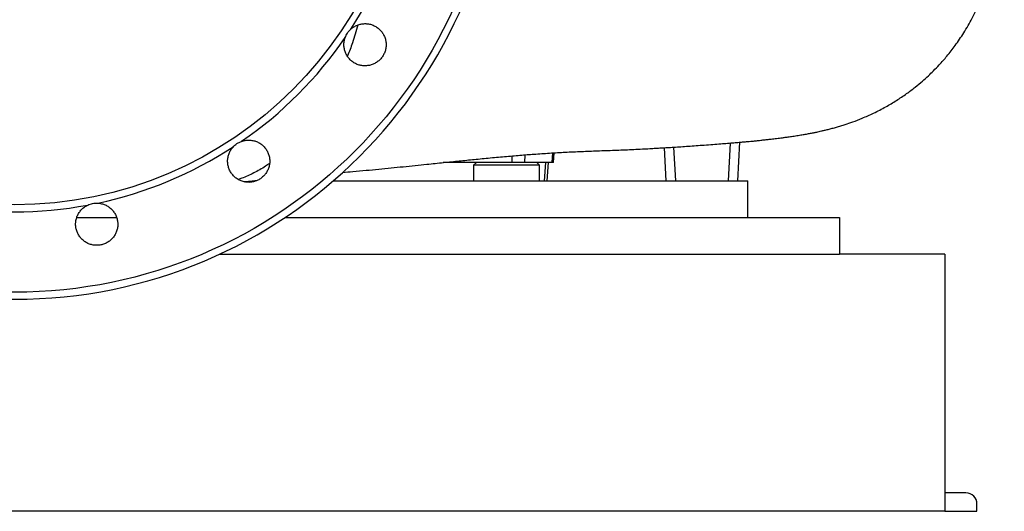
# Model space of a CAD drawing. Header units: millimetres. Extents: x 2290 to 4429, y 961 to 6343.
# Tile 3 of 11: x 3346 to 4420, y 961 to 1497. Entities that reach past the tile are written whole.
import ezdxf

# ---------------------------------------------------------------- set-up
doc = ezdxf.new("R2010")
doc.units = ezdxf.units.MM
doc.header["$LTSCALE"] = 2

msp = doc.modelspace()

# ---------------------------------------------------------------- linework, layer by layer
at = {"color": 7, "linetype": 'Continuous', "lineweight": 25}
for p, q in [((4051.4, 1321.2), (4049.5, 1357.4)), ((4131.5, 1363.3), (4129.3, 1321.2)), ((3928.3, 1341.2), (3929, 1351.8)), ((3883.3, 1341.2), (3808, 1341.2)), ((3844.3, 1341.2), (3841.3, 1338.2)), ((3841.3, 1338.2), (3841.3, 1321.2)), ((3913.3, 1338.2), (3841.3, 1338.2)), ((3896.9, 1341.2), (3883.3, 1341.2)), ((3926.9, 1341.2), (3896.9, 1341.2)), ((3913.3, 1338.2), (3910.3, 1341.2)), ((3913.3, 1321.2), (3913.3, 1338.2)), ((3921.6, 1321.2), (3923.1, 1341.2)), ((3928.3, 1341.2), (3926.9, 1341.2)), ((3599.7, 1321.2), (3603.2, 1321.2)), ((3688, 1321.2), (4140.4, 1321.2)), ((4140.4, 1281.2), (4140.4, 1321.2)), ((3408.5, 1281.2), (3451.6, 1281.2)), ((3635.2, 1281.2), (4240.4, 1281.2)), ((4240.4, 1281.2), (4240.4, 1241.2)), ((3563.6, 1241.2), (4240.4, 1241.2)), ((4355.4, 1241.2), (4240.4, 1241.2)), ((4355.4, 1241.2), (4355.4, 961.2)), ((4378.4, 981.2), (4355.4, 981.2)), ((4390.4, 961.2), (4390.4, 969.2)), ((4355.4, 961.2), (2325.4, 961.2)), ((4355.4, 961.2), (4390.4, 961.2))]:
    msp.add_line(p, q, dxfattribs=at)
at = {"color": 8, "linetype": 'Continuous', "lineweight": 25}
for p, q in [((4059.5, 1358), (4061.4, 1321.2)), ((4119.3, 1321.2), (4121.5, 1362.5)), ((3883.3, 1341.2), (3883.4, 1348.5)), ((3897.1, 1349.6), (3896.9, 1341.2)), ((3926.9, 1341.2), (3927.7, 1351.7)), ((3918.7, 1321.2), (3920.2, 1341.2))]:
    msp.add_line(p, q, dxfattribs=at)
at = {"color": 7, "linetype": 'Continuous', "lineweight": 25}
for radius in [525.3, 430]:
    msp.add_circle((3340.4, 1725.2), radius, dxfattribs=at)
for centre, radius, start, end in [((3340.4, 1725.2), 533, 90.4302, 89.5698), ((3340.4, 1725.2), 437.7, 326.9795, 348.0205), ((3340.4, 1725.2), 437.7, 304.4795, 325.5205), ((3340.4, 1725.2), 437.7, 281.9795, 303.0205), ((3340.4, 1725.2), 437.7, 259.4795, 280.5205), ((4378.4, 969.2), 12, 0, 90)]:
    msp.add_arc(centre, radius, start, end, dxfattribs=at)
for points, knots in [([(3698.3, 1330.4), (3702.1, 1330.8), (3710.6, 1331.5), (3723.8, 1332.7), (3737.7, 1334), (3751.3, 1335.4), (3764.5, 1336.7), (3777.5, 1338), (3792.2, 1339.5), (3808.2, 1341.2), (3825.5, 1343), (3842.5, 1344.7), (3859.8, 1346.4), (3877.1, 1347.9), (3893.6, 1349.4), (3910, 1350.6), (3926.6, 1351.7), (3943.9, 1352.7), (3961.4, 1353.4), (3976.1, 1354), (3988.1, 1354.4), (3997.4, 1354.8), (4006.8, 1355.1), (4016.1, 1355.6), (4025.1, 1356), (4033.1, 1356.4), (4040, 1356.8), (4046.3, 1357.2), (4052.9, 1357.6), (4060, 1358), (4067.7, 1358.5), (4075.8, 1359.1), (4084.3, 1359.7), (4093.3, 1360.3), (4102.2, 1361), (4110.7, 1361.7), (4118.3, 1362.2), (4124.9, 1362.8), (4130.8, 1363.3), (4135.7, 1363.7), (4140, 1364.1), (4143.8, 1364.4), (4147.8, 1364.8), (4152.2, 1365.3), (4157, 1365.8), (4161.5, 1366.3), (4165.5, 1366.7), (4168.9, 1367.1), (4172, 1367.5), (4175.1, 1367.9), (4178.4, 1368.3), (4182.4, 1368.9), (4187.1, 1369.5), (4192.5, 1370.3), (4197.8, 1371.2), (4203.1, 1372.1), (4207.7, 1372.9), (4211.8, 1373.7), (4215.3, 1374.4), (4218.1, 1375), (4220.9, 1375.7), (4224.1, 1376.4), (4228.1, 1377.4), (4232.5, 1378.5), (4237.1, 1379.8), (4241.7, 1381.1), (4247.4, 1382.9), (4255.4, 1385.6), (4265.8, 1389.7), (4278, 1395.1), (4290.6, 1401.6), (4302.6, 1408.8), (4313.3, 1415.9), (4322.7, 1423), (4330.6, 1429.6), (4337.2, 1435.5), (4343.3, 1441.5), (4350.1, 1448.5), (4358.2, 1457.6), (4367.2, 1469.2), (4376.5, 1482.9), (4385.6, 1498.8), (4393.4, 1515.4), (4399.7, 1532.3), (4403.7, 1545.5), (4406.1, 1555.8), (4407.5, 1562.6), (4408.6, 1568.6), (4409.4, 1574.1), (4410.2, 1579.1), (4410.9, 1584.5), (4411.6, 1590), (4412.5, 1596.7), (4413.5, 1605.1), (4414.6, 1615.3), (4415.8, 1627.1), (4417, 1640.5), (4418.2, 1655.5), (4419.2, 1672.2), (4419.9, 1688.8), (4420.2, 1699.8), (4420.3, 1704.7)], [0, 0, 0, 0, 0.009687, 0.022051, 0.033709, 0.045193, 0.056471, 0.067494, 0.078202, 0.093897, 0.108677, 0.123067, 0.138815, 0.155193, 0.170714, 0.185447, 0.202479, 0.220641, 0.239906, 0.260141, 0.270959, 0.281871, 0.292844, 0.303856, 0.314829, 0.324675, 0.332732, 0.340445, 0.349138, 0.358805, 0.369433, 0.381013, 0.393539, 0.407003, 0.421782, 0.435634, 0.448363, 0.459988, 0.470524, 0.47998, 0.488004, 0.495133, 0.502724, 0.511263, 0.520766, 0.530518, 0.53857, 0.544932, 0.550806, 0.557381, 0.56467, 0.573088, 0.582889, 0.594098, 0.606315, 0.615637, 0.624928, 0.632933, 0.639461, 0.644504, 0.648486, 0.653749, 0.659807, 0.66667, 0.673301, 0.679598, 0.685222, 0.693331, 0.703213, 0.714957, 0.727529, 0.738926, 0.750153, 0.759888, 0.768179, 0.7751, 0.781099, 0.788016, 0.797823, 0.809189, 0.821997, 0.836117, 0.851437, 0.864294, 0.877786, 0.883233, 0.888749, 0.893918, 0.897383, 0.901718, 0.905888, 0.91029, 0.915247, 0.92194, 0.929829, 0.938961, 0.949366, 0.961065, 0.974075, 0.988409, 1, 1, 1, 1]), ([(3707.4, 1486.6), (3708.4, 1487.6), (3709.5, 1488.4), (3711.3, 1489.5), (3711.9, 1489.8), (3713.1, 1490.5), (3713.8, 1490.7), (3715.7, 1491.5), (3717, 1491.9), (3719.1, 1492.3), (3719.8, 1492.4), (3721.1, 1492.5), (3721.8, 1492.6), (3723.9, 1492.6), (3725.3, 1492.5), (3727.4, 1492.2), (3728, 1492), (3729.4, 1491.7), (3730.1, 1491.4), (3732, 1490.7), (3733.3, 1490.1), (3735.6, 1488.7), (3736.8, 1487.9), (3738.9, 1486.1), (3739.9, 1485.1), (3741.2, 1483.5), (3741.6, 1482.9), (3742.4, 1481.8), (3742.7, 1481.2), (3743.7, 1479.4), (3744.2, 1478.1), (3744.9, 1476.1), (3745.1, 1475.4), (3745.4, 1474.1), (3745.5, 1473.4), (3745.8, 1471.3), (3745.9, 1469.9), (3745.7, 1467.2), (3745.6, 1465.8), (3745.1, 1463.8), (3744.9, 1463.1), (3744.5, 1461.8), (3744.2, 1461.1), (3743.4, 1459.2), (3742.7, 1458), (3741.6, 1456.3), (3741.2, 1455.7), (3740.3, 1454.6), (3739.8, 1454.1), (3738.4, 1452.6), (3737.3, 1451.7), (3735.6, 1450.5), (3735, 1450.1), (3733.8, 1449.4), (3733.2, 1449.1), (3731.3, 1448.2), (3730, 1447.7), (3727.4, 1447), (3726, 1446.8), (3723.2, 1446.6), (3721.8, 1446.6), (3719.7, 1446.8), (3719.1, 1446.9), (3717.7, 1447.2), (3717, 1447.3), (3715, 1447.9), (3713.7, 1448.4), (3711.9, 1449.4), (3711.3, 1449.7), (3710.1, 1450.4), (3709.5, 1450.8), (3707.9, 1452.1), (3706.8, 1453), (3705.4, 1454.6), (3705, 1455.1), (3704.1, 1456.2), (3703.7, 1456.8), (3702.6, 1458.5), (3702, 1459.8), (3701, 1462.4), (3700.6, 1463.7), (3700.1, 1465.7), (3700, 1466.4), (3699.9, 1467.8), (3699.8, 1468.5), (3699.8, 1470.6), (3699.9, 1472), (3700.2, 1474), (3700.4, 1474.7), (3700.7, 1476), (3700.9, 1476.7), (3701.2, 1477.4)], [0, 0, 0, 0, 0.03125, 0.03125, 0.046875, 0.046875, 0.0625, 0.0625, 0.09375, 0.09375, 0.109375, 0.109375, 0.125, 0.125, 0.15625, 0.15625, 0.171875, 0.171875, 0.1875, 0.1875, 0.21875, 0.21875, 0.25, 0.25, 0.28125, 0.28125, 0.296875, 0.296875, 0.3125, 0.3125, 0.34375, 0.34375, 0.359375, 0.359375, 0.375, 0.375, 0.40625, 0.40625, 0.4375, 0.4375, 0.453125, 0.453125, 0.46875, 0.46875, 0.5, 0.5, 0.515625, 0.515625, 0.53125, 0.53125, 0.5625, 0.5625, 0.578125, 0.578125, 0.59375, 0.59375, 0.625, 0.625, 0.65625, 0.65625, 0.6875, 0.6875, 0.703125, 0.703125, 0.71875, 0.71875, 0.75, 0.75, 0.765625, 0.765625, 0.78125, 0.78125, 0.8125, 0.8125, 0.828125, 0.828125, 0.84375, 0.84375, 0.875, 0.875, 0.90625, 0.90625, 0.921875, 0.921875, 0.9375, 0.9375, 0.96875, 0.96875, 0.984375, 0.984375, 1, 1, 1, 1]), ([(3701.2, 1477.4), (3701.5, 1478.2), (3701.9, 1479.1), (3702.7, 1480.8), (3703.2, 1481.6), (3704.2, 1483.1), (3704.8, 1483.9), (3706, 1485.3), (3706.7, 1486), (3707.4, 1486.6)], [0, 0, 0, 0, 0.25, 0.25, 0.5, 0.5, 0.75, 0.75, 1, 1, 1, 1]), ([(3715.1, 1491.1), (3713.2, 1484.5), (3709.9, 1472.9), (3705.6, 1462.2), (3703.7, 1457.4)], [0, 0, 0, 0, 0.561936, 1, 1, 1, 1]), ([(3588.2, 1364.3), (3589.5, 1364.8), (3590.8, 1365.2), (3592.9, 1365.5), (3593.5, 1365.6), (3594.9, 1365.7), (3595.6, 1365.7), (3597.7, 1365.7), (3599.1, 1365.5), (3601.1, 1365.1), (3601.8, 1364.9), (3603.1, 1364.5), (3603.8, 1364.3), (3605.7, 1363.5), (3607, 1362.9), (3608.7, 1361.8), (3609.3, 1361.4), (3610.4, 1360.6), (3611, 1360.1), (3612.5, 1358.7), (3613.4, 1357.7), (3615.1, 1355.5), (3615.8, 1354.3), (3617.1, 1351.8), (3617.6, 1350.5), (3618.2, 1348.5), (3618.3, 1347.8), (3618.6, 1346.5), (3618.7, 1345.8), (3618.9, 1343.7), (3619, 1342.3), (3618.8, 1340.2), (3618.7, 1339.5), (3618.5, 1338.2), (3618.3, 1337.5), (3617.8, 1335.5), (3617.3, 1334.2), (3616.1, 1331.7), (3615.4, 1330.5), (3614.2, 1328.8), (3613.8, 1328.2), (3612.9, 1327.2), (3612.4, 1326.7), (3610.9, 1325.2), (3609.9, 1324.3), (3608.1, 1323.2), (3607.5, 1322.8), (3606.3, 1322.2), (3605.7, 1321.8), (3603.8, 1321), (3602.4, 1320.6), (3600.4, 1320.1), (3599.7, 1320), (3598.4, 1319.8), (3597.7, 1319.7), (3595.6, 1319.6), (3594.2, 1319.7), (3591.5, 1320.1), (3590.1, 1320.4), (3587.4, 1321.3), (3586.2, 1321.8), (3584.3, 1322.8), (3583.7, 1323.2), (3582.6, 1323.9), (3582, 1324.3), (3580.4, 1325.6), (3579.4, 1326.6), (3578, 1328.2), (3577.6, 1328.7), (3576.8, 1329.9), (3576.4, 1330.4), (3575.4, 1332.2), (3574.8, 1333.5), (3574.1, 1335.5), (3573.9, 1336.1), (3573.5, 1337.5), (3573.4, 1338.1), (3573, 1340.2), (3572.9, 1341.6), (3572.9, 1344.4), (3573.1, 1345.7), (3573.5, 1347.8), (3573.6, 1348.4), (3574, 1349.8), (3574.3, 1350.4), (3575, 1352.4), (3575.6, 1353.6), (3576.7, 1355.4), (3577.1, 1356), (3578, 1357.1), (3578.4, 1357.6), (3578.9, 1358.1)], [0, 0, 0, 0, 0.03125, 0.03125, 0.046875, 0.046875, 0.0625, 0.0625, 0.09375, 0.09375, 0.109375, 0.109375, 0.125, 0.125, 0.15625, 0.15625, 0.171875, 0.171875, 0.1875, 0.1875, 0.21875, 0.21875, 0.25, 0.25, 0.28125, 0.28125, 0.296875, 0.296875, 0.3125, 0.3125, 0.34375, 0.34375, 0.359375, 0.359375, 0.375, 0.375, 0.40625, 0.40625, 0.4375, 0.4375, 0.453125, 0.453125, 0.46875, 0.46875, 0.5, 0.5, 0.515625, 0.515625, 0.53125, 0.53125, 0.5625, 0.5625, 0.578125, 0.578125, 0.59375, 0.59375, 0.625, 0.625, 0.65625, 0.65625, 0.6875, 0.6875, 0.703125, 0.703125, 0.71875, 0.71875, 0.75, 0.75, 0.765625, 0.765625, 0.78125, 0.78125, 0.8125, 0.8125, 0.828125, 0.828125, 0.84375, 0.84375, 0.875, 0.875, 0.90625, 0.90625, 0.921875, 0.921875, 0.9375, 0.9375, 0.96875, 0.96875, 0.984375, 0.984375, 1, 1, 1, 1]), ([(3578.9, 1358.1), (3579.5, 1358.8), (3580.2, 1359.5), (3581.6, 1360.7), (3582.3, 1361.3), (3583.9, 1362.3), (3584.7, 1362.8), (3586.4, 1363.6), (3587.3, 1364), (3588.2, 1364.3)], [0, 0, 0, 0, 0.25, 0.25, 0.5, 0.5, 0.75, 0.75, 1, 1, 1, 1]), ([(3618.8, 1340.3), (3617.3, 1339.3), (3611.7, 1335.2), (3601.5, 1329.8), (3591.5, 1325), (3585.8, 1323.3), (3584.5, 1322.9)], [0, 0, 0, 0, 0.133582, 0.512337, 0.891589, 1, 1, 1, 1]), ([(3590.8, 1320.3), (3592.4, 1320.4), (3597, 1320.9), (3601.8, 1321.4), (3604.9, 1321.7)], [0, 0, 0, 0, 0.340665, 1, 1, 1, 1]), ([(3431.2, 1297), (3432.6, 1296.9), (3434, 1296.7), (3436, 1296.2), (3436.7, 1296.1), (3438, 1295.6), (3438.6, 1295.4), (3440.6, 1294.5), (3441.8, 1293.9), (3443.5, 1292.7), (3444, 1292.3), (3445.1, 1291.4), (3445.7, 1290.9), (3447.1, 1289.5), (3448, 1288.4), (3449.2, 1286.7), (3449.6, 1286.2), (3450.3, 1285), (3450.7, 1284.3), (3451.5, 1282.5), (3452, 1281.2), (3452.7, 1278.5), (3452.9, 1277.1), (3453.1, 1274.3), (3453.1, 1272.9), (3452.9, 1270.9), (3452.8, 1270.2), (3452.5, 1268.8), (3452.3, 1268.1), (3451.8, 1266.1), (3451.2, 1264.9), (3450.3, 1263), (3450, 1262.4), (3449.2, 1261.2), (3448.8, 1260.6), (3447.6, 1259), (3446.6, 1258), (3444.6, 1256.1), (3443.5, 1255.2), (3441.7, 1254.1), (3441.1, 1253.8), (3439.9, 1253.2), (3439.2, 1252.9), (3437.3, 1252.1), (3435.9, 1251.7), (3433.9, 1251.3), (3433.2, 1251.2), (3431.8, 1251.1), (3431.1, 1251), (3429.1, 1251), (3427.7, 1251.1), (3425.6, 1251.4), (3424.9, 1251.6), (3423.6, 1251.9), (3422.9, 1252.1), (3421, 1252.8), (3419.7, 1253.4), (3417.3, 1254.8), (3416.2, 1255.6), (3414.1, 1257.4), (3413.1, 1258.4), (3411.8, 1260.1), (3411.4, 1260.6), (3410.6, 1261.8), (3410.2, 1262.4), (3409.2, 1264.2), (3408.7, 1265.5), (3408, 1267.4), (3407.8, 1268.1), (3407.5, 1269.5), (3407.4, 1270.2), (3407.1, 1272.2), (3407.1, 1273.6), (3407.1, 1275.7), (3407.2, 1276.4), (3407.4, 1277.8), (3407.5, 1278.4), (3408, 1280.5), (3408.4, 1281.8), (3409.5, 1284.3), (3410.2, 1285.6), (3411.3, 1287.3), (3411.7, 1287.8), (3412.6, 1288.9), (3413.1, 1289.5), (3414.5, 1291), (3415.6, 1291.9), (3417.2, 1293.1), (3417.8, 1293.5), (3419, 1294.2), (3419.6, 1294.5), (3420.3, 1294.8)], [0, 0, 0, 0, 0.03125, 0.03125, 0.046875, 0.046875, 0.0625, 0.0625, 0.09375, 0.09375, 0.109375, 0.109375, 0.125, 0.125, 0.15625, 0.15625, 0.171875, 0.171875, 0.1875, 0.1875, 0.21875, 0.21875, 0.25, 0.25, 0.28125, 0.28125, 0.296875, 0.296875, 0.3125, 0.3125, 0.34375, 0.34375, 0.359375, 0.359375, 0.375, 0.375, 0.40625, 0.40625, 0.4375, 0.4375, 0.453125, 0.453125, 0.46875, 0.46875, 0.5, 0.5, 0.515625, 0.515625, 0.53125, 0.53125, 0.5625, 0.5625, 0.578125, 0.578125, 0.59375, 0.59375, 0.625, 0.625, 0.65625, 0.65625, 0.6875, 0.6875, 0.703125, 0.703125, 0.71875, 0.71875, 0.75, 0.75, 0.765625, 0.765625, 0.78125, 0.78125, 0.8125, 0.8125, 0.828125, 0.828125, 0.84375, 0.84375, 0.875, 0.875, 0.90625, 0.90625, 0.921875, 0.921875, 0.9375, 0.9375, 0.96875, 0.96875, 0.984375, 0.984375, 1, 1, 1, 1]), ([(3420.3, 1294.8), (3421.1, 1295.2), (3422, 1295.5), (3423.8, 1296.1), (3424.7, 1296.4), (3426.5, 1296.7), (3427.5, 1296.9), (3429.3, 1297), (3430.3, 1297), (3431.2, 1297)], [0, 0, 0, 0, 0.25, 0.25, 0.5, 0.5, 0.75, 0.75, 1, 1, 1, 1])]:
    msp.add_open_spline(points, degree=3, knots=knots, dxfattribs=at)

doc.saveas('drawing.dxf')
